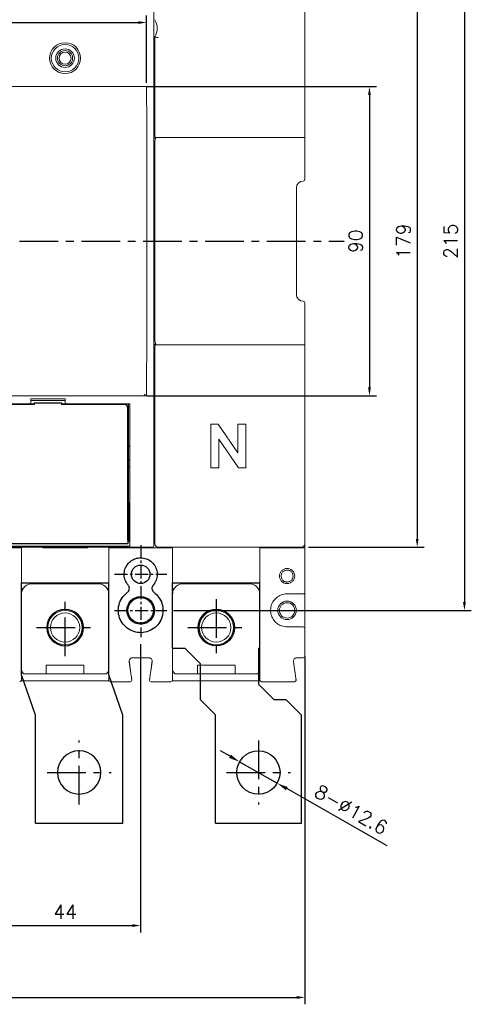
# Model space of a CAD drawing. Extents: x -2322 to 2710, y -907 to 1800.
# Tile 18 of 23: x -826 to -695, y 1151 to 1438. Entities that reach past the tile are written whole.
import ezdxf

# ---------------------------------------------------------------- set-up
doc = ezdxf.new("R2010")
doc.units = 0
doc.header["$LTSCALE"] = 3
doc.header["$MEASUREMENT"] = 0
doc.linetypes.add('CENTER', pattern=[2, 1.25, -0.25, 0.25, -0.25])
doc.layers.get('0').update_dxf_attribs({"linetype": 'CONTINUOUS'})
doc.layers.get('Defpoints').update_dxf_attribs({"linetype": 'CONTINUOUS'})
for name, color, linetype in [('cen', 1, 'CENTER'), ('di', 3, 'CONTINUOUS'), ('dwg', 7, 'CONTINUOUS')]:
    doc.layers.add(name, color=color, linetype=linetype)
doc.styles.add('KIM', font='ROMANS.shx', dxfattribs={"height": 5, "bigfont": 'GSG1.shx'})
doc.styles.get("Standard").update_dxf_attribs({"font": 'romans.shx', "height": 4, "bigfont": 'ghs.shx'})
doc.dimstyles.get("Standard").update_dxf_attribs({"dimtxt": 0.18, "dimasz": 0.18, "dimexe": 0.18, "dimexo": 0.0625, "dimgap": 0.09, "dimtad": 0, "dimtih": 1, "dimtoh": 1, "dimdec": 4, "dimzin": 0, "dimdsep": 46, "dimtxsty": 'Standard', "dimcen": 0.09, "dimadec": 0, "dimazin": 0, "dimtfac": 1, "dimtdec": 4, "dimtofl": 0, "dimtmove": 0, "dimatfit": 3, "dimfxl": 0, "dimtolj": 1, "dimtzin": 0, "dimarcsym": 0})
doc.dimstyles.new('STANDARD$0', dxfattribs={"dimtxt": 5, "dimasz": 5, "dimexe": 1, "dimexo": 2, "dimgap": 2, "dimtad": 1, "dimdec": 4, "dimzin": 12, "dimdsep": 46, "dimtxsty": 'KIM', "dimcen": -1, "dimdle": 0.1, "dimadec": 0, "dimazin": 0, "dimtfac": 1, "dimtdec": 4, "dimtmove": 0, "dimatfit": 3, "dimfxl": 0, "dimtolj": 1, "dimtzin": 0, "dimarcsym": 0})

# ---------------------------------------------------------------- blocks, each defined once
blk = doc.blocks.new('fsadfsafas')
at = {"layer": 'cen', "ltscale": 3}
for p, q in [((614, 610.86), (614, 629.46)), ((623.3, 620.16), (604.7, 620.16)), ((626.25, 569.66), (626.25, 586.26)), ((634.55, 577.96), (617.95, 577.96))]:
    blk.add_line(p, q, dxfattribs=at)
at = {"layer": 'dwg'}
for p, q in [((626.5, 634.96), (601.5, 634.96)), ((601.5, 634.96), (601.5, 603.46)), ((626.5, 634.96), (626.5, 603.41)), ((601.5, 603.46), (606, 598.96)), ((626.5, 603.41), (630.95, 598.96)), ((609.5, 598.96), (606, 598.96)), ((609.5, 598.96), (614, 594.46)), ((630.95, 588.46), (630.95, 598.96)), ((614, 583.96), (614, 594.46)), ((635.45, 583.96), (630.95, 588.46)), ((614, 583.96), (613.55, 583.96)), ((613.55, 583.96), (613.55, 564.96)), ((638.95, 583.96), (635.45, 583.96)), ((638.95, 583.96), (638.95, 564.96)), ((638.95, 564.96), (613.55, 564.96))]:
    blk.add_line(p, q, dxfattribs=at)
for centre, radius in [((614, 620.16), 6.3), ((626.25, 577.96), 5.3)]:
    blk.add_circle(centre, radius, dxfattribs=at)
blk = doc.blocks.new('fsadfadsfas')
at = {"layer": 'cen', "ltscale": 3}
for p, q in [((1428.96, 638.76), (1428.96, 655.36)), ((1437.26, 647.06), (1420.66, 647.06)), ((1424.86, 595.56), (1424.86, 614.16)), ((1434.16, 604.86), (1415.56, 604.86))]:
    blk.add_line(p, q, dxfattribs=at)
at = {"layer": 'dwg'}
for p, q in [((1416.26, 633.26), (1416.26, 660.06)), ((1441.66, 660.06), (1416.26, 660.06)), ((1441.66, 633.26), (1441.66, 660.06)), ((1412.16, 621.56), (1416.26, 633.26)), ((1437.56, 621.56), (1441.66, 633.26)), ((1412.16, 590.06), (1412.16, 621.56)), ((1437.56, 590.06), (1437.56, 621.56)), ((1437.56, 590.06), (1412.16, 590.06))]:
    blk.add_line(p, q, dxfattribs=at)
for centre, radius in [((1428.96, 647.06), 5.3), ((1424.86, 604.86), 6.3)]:
    blk.add_circle(centre, radius, dxfattribs=at)
blk = doc.blocks.new('*D31')
at = {"layer": 'Defpoints', "color": 0}
for p in [(-762.18, 1221.6), (-751.24, 1215.36)]:
    blk.add_point(p, dxfattribs=at)
at = {"layer": 'di'}
for p, q in [((-764.96, 1223.19), (-767.74, 1224.77)), ((-762.18, 1221.6), (-751.24, 1215.36)), ((-719.25, 1197.13), (-748.46, 1213.78))]:
    blk.add_line(p, q, dxfattribs=at)
for points in [[(-764.7, 1223.65), (-765.23, 1222.72), (-762.18, 1221.6)], [(-748.19, 1214.24), (-748.72, 1213.32), (-751.24, 1215.36)]]:
    blk.add_solid(points, dxfattribs=at)
at = {"layer": 'di', "insert": (-729.68, 1207.68), "char_height": 4, "attachment_point": 5, "rotation": 330.3185}
blk.add_mtext('\\A1;8-∅12.6', dxfattribs=at)
blk = doc.blocks.new('*D37')
at = {"layer": 'Defpoints', "color": 0}
for p in [(-926.76, 1254.28), (-743.16, 1254.28), (-743.16, 1152.97)]:
    blk.add_point(p, dxfattribs=at)
at = {"layer": 'di'}
for p, q in [((-926.76, 1252.28), (-926.76, 1150.97)), ((-743.16, 1252.28), (-743.16, 1150.97)), ((-924.36, 1152.97), (-745.56, 1152.97))]:
    blk.add_line(p, q, dxfattribs=at)
for points in [[(-924.36, 1153.37), (-924.36, 1152.57), (-926.76, 1152.97)], [(-745.56, 1153.37), (-745.56, 1152.57), (-743.16, 1152.97)]]:
    blk.add_solid(points, dxfattribs=at)
at = {"layer": 'di', "insert": (-834.96, 1156.97), "char_height": 4, "attachment_point": 5}
blk.add_mtext('\\A1;184', dxfattribs=at)
blk = doc.blocks.new('*D39')
at = {"layer": 'Defpoints', "color": 0}
for p in [(-834.96, 1257.85), (-790.96, 1257.85), (-790.96, 1173.91)]:
    blk.add_point(p, dxfattribs=at)
at = {"layer": 'di'}
for p, q in [((-834.96, 1255.85), (-834.96, 1171.91)), ((-790.96, 1255.85), (-790.96, 1171.91)), ((-832.56, 1173.91), (-793.36, 1173.91))]:
    blk.add_line(p, q, dxfattribs=at)
for points in [[(-832.56, 1174.31), (-832.56, 1173.51), (-834.96, 1173.91)], [(-793.36, 1174.31), (-793.36, 1173.51), (-790.96, 1173.91)]]:
    blk.add_solid(points, dxfattribs=at)
at = {"layer": 'di', "insert": (-812.96, 1177.91), "char_height": 4, "attachment_point": 5}
blk.add_mtext('\\A1;44', dxfattribs=at)
blk = doc.blocks.new('*D45')
at = {"layer": 'Defpoints', "color": 0}
for p in [(-789.25, 1436.86), (-924.67, 1417.44), (-789.25, 1417.25)]:
    blk.add_point(p, dxfattribs=at)
at = {"layer": 'di'}
for p, q in [((-924.67, 1419.44), (-924.67, 1438.86)), ((-922.27, 1436.86), (-791.65, 1436.86)), ((-789.25, 1419.25), (-789.25, 1438.86))]:
    blk.add_line(p, q, dxfattribs=at)
for points in [[(-922.27, 1437.26), (-922.27, 1436.46), (-924.67, 1436.86)], [(-791.65, 1437.26), (-791.65, 1436.46), (-789.25, 1436.86)]]:
    blk.add_solid(points, dxfattribs=at)
at = {"layer": 'di', "insert": (-856.96, 1440.86), "char_height": 4, "attachment_point": 5}
blk.add_mtext('\\A1;136', dxfattribs=at)
blk = doc.blocks.new('*D110')
at = {"layer": 'Defpoints', "color": 0}
for p in [(-743.56, 1462.28), (-744.13, 1284.08), (-710.49, 1284.08)]:
    blk.add_point(p, dxfattribs=at)
at = {"layer": 'di'}
for p, q in [((-741.56, 1462.28), (-708.49, 1462.28)), ((-710.49, 1459.88), (-710.49, 1286.48)), ((-742.13, 1284.08), (-708.49, 1284.08))]:
    blk.add_line(p, q, dxfattribs=at)
for points in [[(-710.89, 1459.88), (-710.09, 1459.88), (-710.49, 1462.28)], [(-710.89, 1286.48), (-710.09, 1286.48), (-710.49, 1284.08)]]:
    blk.add_solid(points, dxfattribs=at)
at = {"layer": 'di', "insert": (-714.49, 1373.18), "char_height": 4, "attachment_point": 5, "rotation": 90}
blk.add_mtext('\\A1;179', dxfattribs=at)
blk = doc.blocks.new('*D111')
at = {"layer": 'Defpoints', "color": 0}
for p in [(-791.16, 1418.18), (-791.16, 1328.18), (-724.38, 1328.18)]:
    blk.add_point(p, dxfattribs=at)
at = {"layer": 'di'}
for p, q in [((-789.16, 1418.18), (-722.38, 1418.18)), ((-724.38, 1415.78), (-724.38, 1330.58)), ((-789.16, 1328.18), (-722.38, 1328.18))]:
    blk.add_line(p, q, dxfattribs=at)
for points in [[(-724.78, 1415.78), (-723.98, 1415.78), (-724.38, 1418.18)], [(-724.78, 1330.58), (-723.98, 1330.58), (-724.38, 1328.18)]]:
    blk.add_solid(points, dxfattribs=at)
at = {"layer": 'di', "insert": (-728.38, 1373.18), "char_height": 4, "attachment_point": 5, "rotation": 90}
blk.add_mtext('\\A1;90', dxfattribs=at)
blk = doc.blocks.new('*D109')
at = {"layer": 'Defpoints', "color": 0}
for p in [(-783.39, 1480.68), (-783.37, 1265.68), (-696.75, 1265.68)]:
    blk.add_point(p, dxfattribs=at)
at = {"layer": 'di'}
for p, q in [((-781.39, 1480.68), (-694.75, 1480.68)), ((-696.75, 1478.28), (-696.75, 1268.08)), ((-781.37, 1265.68), (-694.75, 1265.68))]:
    blk.add_line(p, q, dxfattribs=at)
for points in [[(-697.15, 1478.28), (-696.35, 1478.28), (-696.75, 1480.68)], [(-697.15, 1268.08), (-696.35, 1268.08), (-696.75, 1265.68)]]:
    blk.add_solid(points, dxfattribs=at)
at = {"layer": 'di', "insert": (-700.75, 1373.18), "char_height": 4, "attachment_point": 5, "rotation": 90}
blk.add_mtext('\\A1;215', dxfattribs=at)

msp = doc.modelspace()

# ---------------------------------------------------------------- linework, layer by layer
at = {"color": 7, "linetype": 'Continuous', "lineweight": 15}
for p, q in [((-787.159, 1461.719), (-787.159, 1284.649)), ((-743.159, 1461.018), (-743.159, 1404.55)), ((-787.159, 1432.251), (-786.859, 1432.688)), ((-786.859, 1404.727), (-786.859, 1432.688)), ((-831.059, 1418.184), (-791.159, 1418.184)), ((-786.581, 1403.184), (-787.159, 1403.184)), ((-786.859, 1404.338), (-786.859, 1404.727)), ((-786.859, 1404.073), (-786.859, 1404.338)), ((-786.859, 1344.184), (-786.859, 1402.184)), ((-786.662, 1403.339), (-743.159, 1403.339)), ((-743.159, 1404.55), (-743.159, 1404.338)), ((-743.159, 1404.338), (-743.159, 1402.341)), ((-743.159, 1402.341), (-743.159, 1391.184)), ((-786.859, 1390.884), (-787.159, 1390.884)), ((-745.659, 1388.684), (-745.659, 1357.684)), ((-789.159, 1382.451), (-789.159, 1363.918)), ((-786.859, 1355.484), (-787.159, 1355.484)), ((-743.159, 1355.184), (-743.159, 1344.027)), ((-786.581, 1343.184), (-787.159, 1343.184)), ((-743.159, 1343.029), (-787.159, 1343.029)), ((-786.859, 1342.03), (-786.859, 1342.295)), ((-786.859, 1341.641), (-786.859, 1342.03)), ((-743.159, 1344.027), (-743.159, 1342.03)), ((-743.159, 1342.03), (-743.159, 1341.818)), ((-743.159, 1341.818), (-743.159, 1285.35)), ((-786.859, 1285.527), (-786.859, 1341.641)), ((-831.059, 1328.184), (-791.159, 1328.184)), ((-822.959, 1325.784), (-919.759, 1325.784)), ((-822.959, 1327.284), (-812.959, 1327.284)), ((-822.959, 1327.284), (-822.959, 1325.784)), ((-812.959, 1326.784), (-822.959, 1326.784)), ((-822.959, 1325.784), (-821.959, 1325.784)), ((-813.959, 1325.784), (-812.959, 1325.784)), ((-812.959, 1325.784), (-812.959, 1327.284)), ((-794.159, 1325.784), (-812.959, 1325.784)), ((-794.159, 1284.867), (-794.159, 1325.784)), ((-770.494, 1319.884), (-768.441, 1319.884)), ((-770.494, 1307.184), (-770.494, 1319.884)), ((-768.441, 1319.884), (-762.679, 1311.527)), ((-762.679, 1311.527), (-762.679, 1319.884)), ((-762.679, 1319.884), (-760.399, 1319.884)), ((-760.399, 1319.884), (-760.399, 1307.184)), ((-762.467, 1307.184), (-768.214, 1315.516)), ((-768.214, 1315.516), (-768.214, 1307.184)), ((-768.214, 1307.184), (-770.494, 1307.184)), ((-760.399, 1307.184), (-762.467, 1307.184)), ((-794.159, 1284.567), (-794.159, 1284.867)), ((-794.159, 1284.349), (-794.159, 1284.567)), ((-787.159, 1284.649), (-787.159, 1284.385)), ((-786.859, 1285.086), (-786.859, 1285.527)), ((-743.159, 1285.35), (-743.159, 1285.086)), ((-743.159, 1283.884), (-743.159, 1285.086)), ((-919.759, 1284.349), (-794.159, 1284.349)), ((-850.959, 1284.084), (-818.959, 1284.084)), ((-825.659, 1283.884), (-844.259, 1283.884)), ((-825.659, 1283.884), (-825.659, 1272.187)), ((-819.459, 1284.084), (-819.459, 1283.884)), ((-819.459, 1283.884), (-806.459, 1283.884)), ((-806.959, 1284.084), (-818.959, 1284.084)), ((-818.959, 1283.884), (-818.959, 1284.084)), ((-806.959, 1284.084), (-787.459, 1284.084)), ((-806.959, 1283.884), (-806.959, 1284.084)), ((-806.459, 1283.884), (-806.459, 1284.084)), ((-800.259, 1283.884), (-800.259, 1272.187)), ((-781.659, 1283.884), (-800.259, 1283.884)), ((-785.859, 1284.084), (-744.159, 1284.084)), ((-781.659, 1283.884), (-781.659, 1272.187)), ((-756.259, 1283.884), (-756.259, 1272.187)), ((-743.159, 1283.884), (-756.259, 1283.884)), ((-743.159, 1270.984), (-743.159, 1283.884)), ((-803.259, 1273.384), (-822.659, 1273.384)), ((-759.259, 1273.384), (-778.659, 1273.384)), ((-825.659, 1270.384), (-825.659, 1247.884)), ((-800.259, 1247.884), (-800.259, 1270.384)), ((-781.659, 1270.384), (-781.659, 1247.884)), ((-756.259, 1247.884), (-756.259, 1270.384)), ((-743.659, 1270.484), (-748.359, 1270.484)), ((-743.159, 1270.984), (-743.159, 1260.384)), ((-748.359, 1260.884), (-743.659, 1260.884)), ((-743.159, 1260.384), (-743.159, 1252.384)), ((-794.296, 1251.043), (-793.872, 1248.072)), ((-794.296, 1250.743), (-793.898, 1247.955)), ((-788.612, 1251.884), (-793.306, 1251.884)), ((-788.047, 1248.072), (-787.622, 1251.043)), ((-788.021, 1247.955), (-787.622, 1250.743)), ((-746.496, 1250.743), (-746.098, 1247.955)), ((-743.659, 1251.884), (-745.506, 1251.884)), ((-825.659, 1248.034), (-825.059, 1247.184)), ((-825.059, 1247.184), (-818.459, 1247.184)), ((-807.459, 1249.684), (-818.459, 1249.684)), ((-818.459, 1249.684), (-818.459, 1247.184)), ((-818.459, 1247.184), (-807.459, 1247.184)), ((-807.459, 1247.184), (-807.459, 1249.684)), ((-807.459, 1247.184), (-800.859, 1247.184)), ((-800.859, 1247.184), (-800.259, 1248.034)), ((-781.659, 1248.034), (-781.059, 1247.184)), ((-781.059, 1247.184), (-774.459, 1247.184)), ((-763.459, 1249.684), (-774.459, 1249.684)), ((-774.459, 1249.684), (-774.459, 1247.184)), ((-774.459, 1247.184), (-763.459, 1247.184)), ((-763.459, 1247.184), (-763.459, 1249.684)), ((-763.459, 1247.184), (-756.859, 1247.184)), ((-756.859, 1247.184), (-756.259, 1248.034)), ((-825.701, 1245.184), (-800.218, 1245.184)), ((-794.036, 1244.884), (-799.759, 1244.884)), ((-782.159, 1244.884), (-787.883, 1244.884)), ((-756.218, 1245.184), (-781.701, 1245.184)), ((-746.236, 1244.884), (-755.759, 1244.884))]:
    msp.add_line(p, q, dxfattribs=at)
for p, q in [((-821.959, 1325.584), (-918.209, 1325.584)), ((-821.959, 1326.084), (-821.959, 1325.584)), ((-821.959, 1326.084), (-813.959, 1326.084)), ((-813.959, 1326.084), (-813.959, 1325.584)), ((-795.709, 1325.584), (-813.959, 1325.584)), ((-806.959, 1325.584), (-806.959, 1325.683)), ((-801.959, 1325.584), (-801.959, 1325.683)), ((-794.709, 1286.084), (-794.709, 1324.584)), ((-794.459, 1289.484), (-794.459, 1325.784)), ((-794.159, 1313.484), (-794.459, 1313.484)), ((-794.159, 1313.384), (-794.459, 1313.384)), ((-794.459, 1309.384), (-794.159, 1309.384)), ((-794.159, 1307.384), (-794.459, 1307.384)), ((-794.259, 1296.884), (-794.459, 1296.884)), ((-794.259, 1289.584), (-794.259, 1296.884)), ((-794.159, 1296.884), (-794.259, 1296.884)), ((-794.709, 1289.484), (-794.459, 1289.484)), ((-794.459, 1288.184), (-794.709, 1288.184)), ((-794.709, 1288.084), (-794.159, 1288.084)), ((-794.709, 1287.784), (-794.159, 1287.784)), ((-794.409, 1287.334), (-794.709, 1287.634)), ((-794.459, 1289.584), (-794.259, 1289.584)), ((-794.459, 1289.484), (-794.459, 1288.184)), ((-794.159, 1287.334), (-794.409, 1287.334)), ((-794.409, 1287.334), (-794.409, 1286.584)), ((-794.709, 1285.084), (-919.209, 1285.084)), ((-794.709, 1286.084), (-794.709, 1285.084)), ((-794.709, 1285.534), (-794.409, 1285.834)), ((-794.409, 1286.584), (-794.409, 1285.834)), ((-794.409, 1285.834), (-794.159, 1285.834))]:
    msp.add_line(p, q)
at = {"color": 7, "linetype": 'Continuous', "lineweight": 15, "flags": 128}
msp.add_lwpolyline([(-788.378, 1245.755), (-788.381, 1245.648), (-788.365, 1245.551)], dxfattribs=at)
at = {"color": 7, "linetype": 'Continuous', "lineweight": 15}
for centre, radius in [((-812.959, 1426.484), 4.5), ((-812.959, 1426.484), 4), ((-812.959, 1426.484), 2.7), ((-812.959, 1426.484), 2.2), ((-812.959, 1426.484), 1.75), ((-748.359, 1265.684), 2.7), ((-748.359, 1265.684), 2.225), ((-812.959, 1260.684), 5.35), ((-812.959, 1260.684), 5), ((-812.959, 1260.684), 4.25), ((-768.959, 1260.684), 5.35), ((-768.959, 1260.684), 5), ((-768.959, 1260.684), 4.25)]:
    msp.add_circle(centre, radius, dxfattribs=at)
for centre, radius in [((-790.959, 1276.184), 2.7), ((-790.959, 1265.684), 4), ((-790.959, 1265.684), 3.7)]:
    msp.add_circle(centre, radius)
for centre, radius, start, end in [((-790.959, 1435.184), 4.8, 328.66779, 31.33221), ((-785.859, 1402.184), 1, 170.96169, 180), ((-743.659, 1388.684), 2, 90, 180), ((-743.659, 1391.184), 0.5, 270, 0), ((-743.659, 1357.684), 2, 180, 270), ((-743.659, 1355.184), 0.5, 0, 90), ((-785.859, 1344.184), 1, 180, 189.03831), ((-790.159, 1328.684), 0.5, 270, 0), ((-822.659, 1270.384), 3, 90, 150.26227), ((-803.259, 1270.384), 3, 29.73773, 90), ((-778.659, 1270.384), 3, 90, 150.26227), ((-759.259, 1270.384), 3, 30.11955, 90), ((-743.659, 1260.384), 0.5, 0, 90), ((-743.659, 1252.384), 0.5, 270, 0), ((-826.159, 1245.384), 0.5, 270, 0), ((-799.759, 1245.384), 0.5, 180, 270), ((-794.036, 1245.384), 0.5, 270, 8.1301), ((-794.036, 1245.684), 0.5, 329.25665, 8.1301), ((-787.883, 1245.384), 0.5, 171.8699, 270), ((-782.159, 1245.384), 0.5, 270, 0), ((-755.759, 1245.384), 0.5, 180, 270), ((-746.236, 1245.384), 0.5, 270, 8.1301)]:
    msp.add_arc(centre, radius, start, end, dxfattribs=at)
for centre, radius, start, end in [((-804.459, 1318.084), 8, 105.74055, 108.20996), ((-804.459, 1318.084), 8, 71.79004, 74.25945), ((-795.709, 1324.584), 1, 0, 90)]:
    msp.add_arc(centre, radius, start, end)
for centre, major_axis, ratio, start_param, end_param in [((-791.159, 1418.889), (4, 0), 0.176327, 4.712389, 5.1164047), ((-791.159, 1327.479), (4, 0), 0.176327, 1.1667806, 1.5707963), ((-785.859, 1285.086), (0, 1.002), 0.9982744, 1.5707963, 3.1415927), ((-744.159, 1285.086), (0, -1.002), 0.9982744, 0, 1.5707963), ((-787.459, 1284.385), (0, 0.301), 0.9982744, 3.1415927, 4.712389)]:
    msp.add_ellipse(centre, major_axis=major_axis, ratio=ratio, start_param=start_param, end_param=end_param, dxfattribs=at)
for points, knots in [([(-786.859, 1432.688), (-786.849, 1432.685), (-786.828, 1432.679), (-786.665, 1432.634), (-786.423, 1432.568), (-786.143, 1432.494), (-785.947, 1432.444), (-785.862, 1432.423), (-785.859, 1432.422)], [0, 0, 0, 0, 0.2053757, 0.4106312, 0.6194116, 0.8354112, 0.9942422, 1, 1, 1, 1]), ([(-789.587, 1418.241), (-789.54, 1418.24), (-789.458, 1418.238), (-789.357, 1418.188), (-789.291, 1418.121), (-789.257, 1418.047), (-789.253, 1417.997), (-789.252, 1417.978)], [0, 0, 0, 0, 0.2994204, 0.5263949, 0.7070068, 0.8887843, 1, 1, 1, 1]), ([(-789.252, 1417.978), (-789.233, 1415.409), (-789.145, 1403.566), (-789.153, 1391.724), (-789.159, 1382.451)], [0, 0, 0, 0, 0.216992, 1, 1, 1, 1]), ([(-786.581, 1403.184), (-786.686, 1403.382), (-786.835, 1403.665), (-786.854, 1403.98), (-786.859, 1404.073)], [0, 0, 0, 0, 0.7025256, 1, 1, 1, 1]), ([(-786.847, 1402.341), (-786.803, 1402.482), (-786.716, 1402.763), (-786.626, 1403.044), (-786.581, 1403.184)], [0, 0, 0, 0, 0.4999099, 1, 1, 1, 1]), ([(-789.159, 1363.918), (-789.159, 1361.251), (-789.156, 1349.408), (-789.21, 1337.566), (-789.252, 1328.39)], [0, 0, 0, 0, 0.2251735, 1, 1, 1, 1]), ([(-786.859, 1342.295), (-786.841, 1342.465), (-786.808, 1342.781), (-786.653, 1343.057), (-786.581, 1343.184)], [0, 0, 0, 0, 0.5400621, 1, 1, 1, 1]), ([(-786.581, 1343.184), (-786.608, 1343.282), (-786.684, 1343.565), (-786.783, 1343.844), (-786.847, 1344.027)], [0, 0, 0, 0, 0.3462656, 1, 1, 1, 1]), ([(-789.252, 1328.39), (-789.254, 1328.363), (-789.259, 1328.311), (-789.297, 1328.242), (-789.358, 1328.18), (-789.456, 1328.13), (-789.539, 1328.128), (-789.587, 1328.127)], [0, 0, 0, 0, 0.1543866, 0.3086003, 0.466366, 0.6970709, 1, 1, 1, 1]), ([(-746.136, 1275.684), (-746.17, 1275.397), (-746.239, 1274.823), (-746.747, 1274.089), (-747.481, 1273.607), (-748.348, 1273.43), (-749.214, 1273.606), (-749.954, 1274.088), (-750.442, 1274.823), (-750.621, 1275.686), (-750.442, 1276.548), (-749.953, 1277.28), (-749.214, 1277.762), (-748.347, 1277.938), (-747.479, 1277.761), (-746.746, 1277.278), (-746.238, 1276.545), (-746.17, 1275.971), (-746.136, 1275.684)], [0, 0, 0, 0, 0.0622501, 0.1246646, 0.1872872, 0.2500223, 0.3127178, 0.3752577, 0.4377341, 0.5001511, 0.5624058, 0.6247434, 0.687323, 0.7500633, 0.8128155, 0.8754149, 0.9377792, 1, 1, 1, 1]), ([(-746.609, 1275.684), (-746.631, 1275.895), (-746.664, 1276.225), (-746.876, 1276.636), (-747.132, 1276.957), (-747.472, 1277.214), (-747.836, 1277.366), (-748.098, 1277.419), (-748.262, 1277.432), (-748.427, 1277.437), (-748.74, 1277.411), (-749.133, 1277.277), (-749.514, 1277.02), (-749.816, 1276.692), (-750.049, 1276.236), (-750.141, 1275.686), (-750.05, 1275.134), (-749.817, 1274.677), (-749.515, 1274.349), (-749.134, 1274.091), (-748.74, 1273.958), (-748.293, 1273.92), (-747.898, 1273.976), (-747.473, 1274.153), (-747.133, 1274.41), (-746.877, 1274.732), (-746.665, 1275.142), (-746.631, 1275.473), (-746.609, 1275.684)], [0, 0, 0, 0, 0.0573026, 0.0898259, 0.1248557, 0.1692261, 0.2048978, 0.2318432, 0.2420425, 0.250051, 0.2769365, 0.3274704, 0.3617137, 0.4018747, 0.4479384, 0.49989, 0.5519602, 0.5981192, 0.6383485, 0.6726363, 0.7231786, 0.74997, 0.7950196, 0.8306896, 0.875055, 0.9100937, 0.9426359, 1, 1, 1, 1]), ([(-825.63, 1272.103), (-825.634, 1272.106), (-825.643, 1272.113), (-825.654, 1272.134), (-825.659, 1272.16), (-825.659, 1272.179), (-825.659, 1272.187)], [0, 0, 0, 0, 0.1590219, 0.3666162, 0.7491963, 1, 1, 1, 1]), ([(-825.264, 1271.872), (-825.349, 1271.707), (-825.585, 1271.244), (-825.63, 1270.72), (-825.659, 1270.384)], [0, 0, 0, 0, 0.3574597, 1, 1, 1, 1]), ([(-825.63, 1272.103), (-825.583, 1272.076), (-825.488, 1272.02), (-825.371, 1271.949), (-825.291, 1271.897), (-825.266, 1271.877), (-825.264, 1271.873), (-825.264, 1271.872), (-825.264, 1271.872)], [0, 0, 0, 0, 0.234761, 0.4695166, 0.7043566, 0.9393994, 0.9791707, 1, 1, 1, 1]), ([(-800.288, 1272.103), (-800.336, 1272.076), (-800.431, 1272.02), (-800.547, 1271.949), (-800.628, 1271.897), (-800.652, 1271.877), (-800.655, 1271.873), (-800.654, 1271.872), (-800.654, 1271.872)], [0, 0, 0, 0, 0.23476098, 0.46951659, 0.70435657, 0.93939936, 0.9791707, 1, 1, 1, 1]), ([(-800.259, 1270.384), (-800.288, 1270.72), (-800.333, 1271.244), (-800.57, 1271.707), (-800.654, 1271.872)], [0, 0, 0, 0, 0.6425409, 1, 1, 1, 1]), ([(-800.259, 1272.187), (-800.26, 1272.176), (-800.26, 1272.155), (-800.267, 1272.129), (-800.277, 1272.111), (-800.285, 1272.106), (-800.288, 1272.103)], [0, 0, 0, 0, 0.3461566, 0.6945031, 0.8685532, 1, 1, 1, 1]), ([(-781.63, 1272.103), (-781.634, 1272.106), (-781.643, 1272.113), (-781.654, 1272.134), (-781.659, 1272.16), (-781.659, 1272.179), (-781.659, 1272.187)], [0, 0, 0, 0, 0.1590465, 0.366633, 0.7492075, 1, 1, 1, 1]), ([(-781.264, 1271.872), (-781.349, 1271.707), (-781.585, 1271.244), (-781.63, 1270.72), (-781.659, 1270.384)], [0, 0, 0, 0, 0.35745988, 1, 1, 1, 1]), ([(-781.63, 1272.103), (-781.583, 1272.076), (-781.488, 1272.02), (-781.371, 1271.949), (-781.291, 1271.897), (-781.266, 1271.877), (-781.264, 1271.873), (-781.264, 1271.872), (-781.264, 1271.872)], [0, 0, 0, 0, 0.2347579, 0.4695147, 0.7043559, 0.9393989, 0.9791706, 1, 1, 1, 1]), ([(-756.28, 1272.128), (-756.328, 1272.1), (-756.423, 1272.044), (-756.544, 1271.971), (-756.629, 1271.917), (-756.66, 1271.895), (-756.664, 1271.89), (-756.664, 1271.89), (-756.664, 1271.889)], [0, 0, 0, 0, 0.2283857, 0.4567605, 0.685182, 0.9137003, 0.9759692, 1, 1, 1, 1]), ([(-756.259, 1270.384), (-756.289, 1270.722), (-756.334, 1271.252), (-756.577, 1271.72), (-756.664, 1271.889)], [0, 0, 0, 0, 0.6377436, 1, 1, 1, 1]), ([(-756.259, 1272.187), (-756.26, 1272.179), (-756.26, 1272.164), (-756.265, 1272.146), (-756.272, 1272.134), (-756.278, 1272.13), (-756.28, 1272.128)], [0, 0, 0, 0, 0.3476691, 0.6977915, 0.872981, 1, 1, 1, 1]), ([(-748.359, 1270.484), (-748.534, 1270.478), (-749.245, 1270.454), (-750.473, 1270.093), (-751.813, 1269.149), (-752.764, 1267.812), (-753.22, 1266.236), (-753.129, 1264.598), (-752.501, 1263.079), (-751.408, 1261.865), (-749.974, 1261.042), (-748.897, 1260.937), (-748.359, 1260.884)], [0, 0, 0, 0, 0.0349025, 0.1422146, 0.2496422, 0.3568783, 0.46401, 0.5713246, 0.6787561, 0.7859578, 0.8929777, 1, 1, 1, 1]), ([(-743.659, 1270.484), (-743.658, 1270.484), (-743.605, 1270.484), (-743.49, 1270.503), (-743.339, 1270.586), (-743.232, 1270.712), (-743.171, 1270.846), (-743.163, 1270.938), (-743.159, 1270.984)], [0, 0, 0, 0, 0.00485876, 0.23453822, 0.50136523, 0.702842, 0.85112324, 1, 1, 1, 1]), ([(-793.306, 1251.884), (-793.419, 1251.873), (-793.644, 1251.851), (-793.944, 1251.678), (-794.169, 1251.424), (-794.309, 1251.098), (-794.301, 1250.864), (-794.296, 1250.743)], [0, 0, 0, 0, 0.1973376, 0.3946906, 0.592023, 0.7890371, 1, 1, 1, 1]), ([(-787.622, 1250.743), (-787.617, 1250.855), (-787.607, 1251.081), (-787.735, 1251.401), (-787.954, 1251.661), (-788.256, 1251.846), (-788.491, 1251.871), (-788.612, 1251.884)], [0, 0, 0, 0, 0.1964022, 0.3928604, 0.5895784, 0.7867324, 1, 1, 1, 1]), ([(-745.506, 1251.884), (-745.619, 1251.873), (-745.844, 1251.851), (-746.144, 1251.678), (-746.37, 1251.424), (-746.509, 1251.098), (-746.501, 1250.864), (-746.496, 1250.743)], [0, 0, 0, 0, 0.1977738, 0.3953537, 0.5924493, 0.7891383, 1, 1, 1, 1]), ([(-825.659, 1247.884), (-825.659, 1247.605), (-825.659, 1247.048), (-825.659, 1246.304), (-825.659, 1245.739), (-825.659, 1245.43), (-825.659, 1245.397), (-825.659, 1245.384)], [0, 0, 0, 0, 0.2116664, 0.4233048, 0.6359489, 0.8508384, 1, 1, 1, 1]), ([(-800.259, 1245.384), (-800.259, 1245.412), (-800.259, 1245.468), (-800.259, 1245.907), (-800.259, 1246.552), (-800.259, 1247.253), (-800.259, 1247.709), (-800.259, 1247.884)], [0, 0, 0, 0, 0.2178733, 0.4357928, 0.6524138, 0.8666267, 1, 1, 1, 1]), ([(-793.898, 1247.955), (-793.858, 1247.673), (-793.777, 1247.111), (-793.67, 1246.359), (-793.589, 1245.795), (-793.547, 1245.497), (-793.543, 1245.467), (-793.541, 1245.455)], [0, 0, 0, 0, 0.2162147, 0.4325033, 0.6470863, 0.8596147, 1, 1, 1, 1]), ([(-788.378, 1245.455), (-788.374, 1245.482), (-788.366, 1245.536), (-788.306, 1245.958), (-788.217, 1246.58), (-788.116, 1247.285), (-788.049, 1247.758), (-788.021, 1247.955)], [0, 0, 0, 0, 0.2117497, 0.4235112, 0.6352041, 0.8481881, 1, 1, 1, 1]), ([(-781.659, 1247.884), (-781.659, 1247.605), (-781.659, 1247.048), (-781.659, 1246.304), (-781.659, 1245.739), (-781.659, 1245.43), (-781.659, 1245.397), (-781.659, 1245.384)], [0, 0, 0, 0, 0.2116664, 0.4233048, 0.6359489, 0.8508384, 1, 1, 1, 1]), ([(-756.259, 1245.384), (-756.259, 1245.412), (-756.259, 1245.468), (-756.259, 1245.902), (-756.259, 1246.541), (-756.259, 1247.243), (-756.259, 1247.704), (-756.259, 1247.884)], [0, 0, 0, 0, 0.2161782, 0.4323742, 0.6479751, 0.8624582, 1, 1, 1, 1]), ([(-746.098, 1247.955), (-746.057, 1247.671), (-745.976, 1247.103), (-745.869, 1246.349), (-745.788, 1245.783), (-745.746, 1245.494), (-745.742, 1245.465), (-745.741, 1245.455)], [0, 0, 0, 0, 0.2174365, 0.4348539, 0.6523891, 0.8686965, 1, 1, 1, 1])]:
    msp.add_open_spline(points, degree=3, knots=knots, dxfattribs=at)
for points, knots in [([(-794.609, 1273.066), (-794.781, 1273.291), (-795.279, 1273.941), (-795.756, 1275.245), (-795.802, 1276.88), (-795.297, 1278.445), (-794.306, 1279.752), (-792.94, 1280.656), (-791.352, 1281.06), (-789.717, 1280.916), (-788.221, 1280.238), (-787.036, 1279.105), (-786.29, 1277.645), (-786.075, 1276.026), (-786.38, 1274.399), (-787, 1273.51), (-787.31, 1273.066)], [0, 0, 0, 0, 0.0389932, 0.1127209, 0.1865914, 0.2607106, 0.334796, 0.4086203, 0.4823615, 0.5563266, 0.6304755, 0.7044802, 0.7782374, 0.8520288, 0.9260134, 1, 1, 1, 1]), ([(-794.851, 1270.89), (-794.743, 1270.986), (-794.509, 1271.195), (-794.291, 1271.637), (-794.223, 1272.141), (-794.318, 1272.65), (-794.512, 1272.927), (-794.609, 1273.066)], [0, 0, 0, 0, 0.1767702, 0.3824571, 0.5882182, 0.7941418, 1, 1, 1, 1]), ([(-787.31, 1273.066), (-787.394, 1272.949), (-787.577, 1272.695), (-787.692, 1272.216), (-787.648, 1271.708), (-787.443, 1271.233), (-787.193, 1271.004), (-787.068, 1270.89)], [0, 0, 0, 0, 0.1762349, 0.3819524, 0.5878501, 0.7939744, 1, 1, 1, 1]), ([(-787.068, 1270.89), (-786.6, 1270.475), (-785.589, 1269.578), (-784.649, 1267.675), (-784.337, 1265.488), (-784.777, 1263.305), (-785.911, 1261.395), (-787.609, 1259.971), (-789.679, 1259.186), (-791.897, 1259.127), (-794.014, 1259.806), (-795.784, 1261.146), (-797.009, 1262.989), (-797.562, 1265.136), (-797.366, 1267.341), (-796.479, 1269.404), (-795.394, 1270.395), (-794.851, 1270.89)], [0, 0, 0, 0, 0.0576455, 0.1246599, 0.1917276, 0.2592147, 0.3268307, 0.3940899, 0.4611735, 0.5282591, 0.5958477, 0.6633841, 0.7305035, 0.797489, 0.8648338, 0.9324162, 1, 1, 1, 1])]:
    msp.add_open_spline(points, degree=3, knots=knots)
at = {"layer": 'cen', "ltscale": 3}
msp.add_line((-934.206, 1373.184), (-731.786, 1373.184), dxfattribs=at)
at = {"layer": 'cen'}
for p, q in [((-790.934, 1284.716), (-790.934, 1257.854)), ((-798.545, 1276.184), (-783.373, 1276.184)), ((-798.545, 1265.684), (-783.373, 1265.684))]:
    msp.add_line(p, q, dxfattribs=at)

# ---------------------------------------------------------------- block references
at = {"layer": 'di', "xscale": -1}
msp.add_blockref('fsadfadsfas', (615.997, 613.624), dxfattribs=at)
at = {"layer": 'di', "rotation": 180}
msp.add_blockref('fsadfsafas', (-142.705, 1838.642), dxfattribs=at)

# ---------------------------------------------------------------- dimensions: what is measured, and where the dimension line sits
at = {"layer": 'di'}
dim = msp.add_linear_dim(base=(-696.747, 1265.684), p1=(-783.388, 1480.684), p2=(-783.373, 1265.684), angle=90, text='215', dimstyle='STANDARD$0', override={"dimtxt": 4, "dimasz": 2.4, "dimexe": 2, "dimdec": 2, "dimzin": 8, "dimtxsty": 'Standard', "dimcen": 0, "dimdle": 0, "dimclrd": 256, "dimclre": 256, "dimclrt": 256, "dimadec": 2, "dimazin": 2, "dimtfac": 0.6, "dimtdec": 2, "dimtzin": 8, "dimlwd": 65535, "dimlwe": 65535}, dxfattribs=at)
dim.commit()
dim.dimension.update_dxf_attribs({"geometry": '*D109', "text_midpoint": (-696.747, 1373.184), "dimtype": 160})
dim = msp.add_linear_dim(base=(-710.485, 1284.084), p1=(-743.56, 1462.284), p2=(-744.125, 1284.084), angle=90, text='179', dimstyle='STANDARD$0', override={"dimtxt": 4, "dimasz": 2.4, "dimexe": 2, "dimdec": 2, "dimzin": 8, "dimtxsty": 'Standard', "dimcen": 0, "dimdle": 0, "dimclrd": 256, "dimclre": 256, "dimclrt": 256, "dimadec": 2, "dimazin": 2, "dimtfac": 0.6, "dimtdec": 2, "dimtzin": 8, "dimlwd": 65535, "dimlwe": 65535}, dxfattribs=at)
dim.commit()
dim.dimension.update_dxf_attribs({"geometry": '*D110', "text_midpoint": (-714.485, 1373.184)})
for base, p1, p2, text, picture, middle in [((-789.246, 1436.855), (-924.669, 1417.437), (-789.246, 1417.254), '136', '*D45', (-856.958, 1440.855)), ((-743.159, 1152.975), (-926.759, 1254.277), (-743.159, 1254.277), '184', '*D37', (-834.959, 1156.975))]:
    dim = msp.add_linear_dim(base=base, p1=p1, p2=p2, text=text, dimstyle='STANDARD$0', override={"dimtxt": 4, "dimasz": 2.4, "dimexe": 2, "dimdec": 2, "dimzin": 8, "dimtxsty": 'Standard', "dimcen": 0, "dimdle": 0, "dimclrd": 256, "dimclre": 256, "dimclrt": 256, "dimadec": 2, "dimazin": 2, "dimtfac": 0.6, "dimtdec": 2, "dimtzin": 8, "dimlwd": 65535, "dimlwe": 65535}, dxfattribs=at)
    dim.commit()
    dim.dimension.update_dxf_attribs({"geometry": picture, "text_midpoint": middle})
dim = msp.add_linear_dim(base=(-724.376, 1328.184), p1=(-791.159, 1418.184), p2=(-791.159, 1328.184), angle=90, dimstyle='STANDARD$0', override={"dimtxt": 4, "dimasz": 2.4, "dimexe": 2, "dimdec": 2, "dimzin": 8, "dimtxsty": 'Standard', "dimcen": 0, "dimdle": 0, "dimclrd": 256, "dimclre": 256, "dimclrt": 256, "dimadec": 2, "dimazin": 2, "dimtfac": 0.6, "dimtdec": 2, "dimtzin": 8, "dimlwd": 65535, "dimlwe": 65535}, dxfattribs=at)
dim.commit()
dim.dimension.update_dxf_attribs({"geometry": '*D111', "text_midpoint": (-728.376, 1373.184)})
dim = msp.add_linear_dim(base=(-790.959, 1173.908), p1=(-834.959, 1257.854), p2=(-790.959, 1257.854), dimstyle='STANDARD$0', override={"dimtxt": 4, "dimasz": 2.4, "dimexe": 2, "dimdec": 2, "dimzin": 8, "dimtxsty": 'Standard', "dimcen": 0, "dimdle": 0, "dimclrd": 256, "dimclre": 256, "dimclrt": 256, "dimadec": 2, "dimazin": 2, "dimtfac": 0.6, "dimtdec": 2, "dimtzin": 8, "dimlwd": 65535, "dimlwe": 65535}, dxfattribs=at)
dim.commit()
dim.dimension.update_dxf_attribs({"geometry": '*D39', "text_midpoint": (-812.959, 1177.908)})
dim = msp.add_diameter_dim_2p(p1=(-762.183, 1221.604), p2=(-751.236, 1215.364), text='8-<>', dimstyle='Standard', override={"dimtxt": 4, "dimasz": 3.2, "dimexe": 2, "dimexo": 2, "dimgap": 2, "dimtad": 1, "dimtih": 0, "dimtoh": 0, "dimdec": 2, "dimzin": 8, "dimcen": 0, "dimclrd": 256, "dimclre": 256, "dimclrt": 256, "dimadec": 2, "dimazin": 2, "dimtfac": 0.6, "dimtdec": 2, "dimtofl": 1, "dimtzin": 8, "dimlwd": 65535, "dimlwe": 65535}, dxfattribs=at)
dim.commit()
dim.dimension.update_dxf_attribs({"geometry": '*D31', "text_midpoint": (-731.658, 1204.206), "dimtype": 163})

doc.saveas('drawing.dxf')
